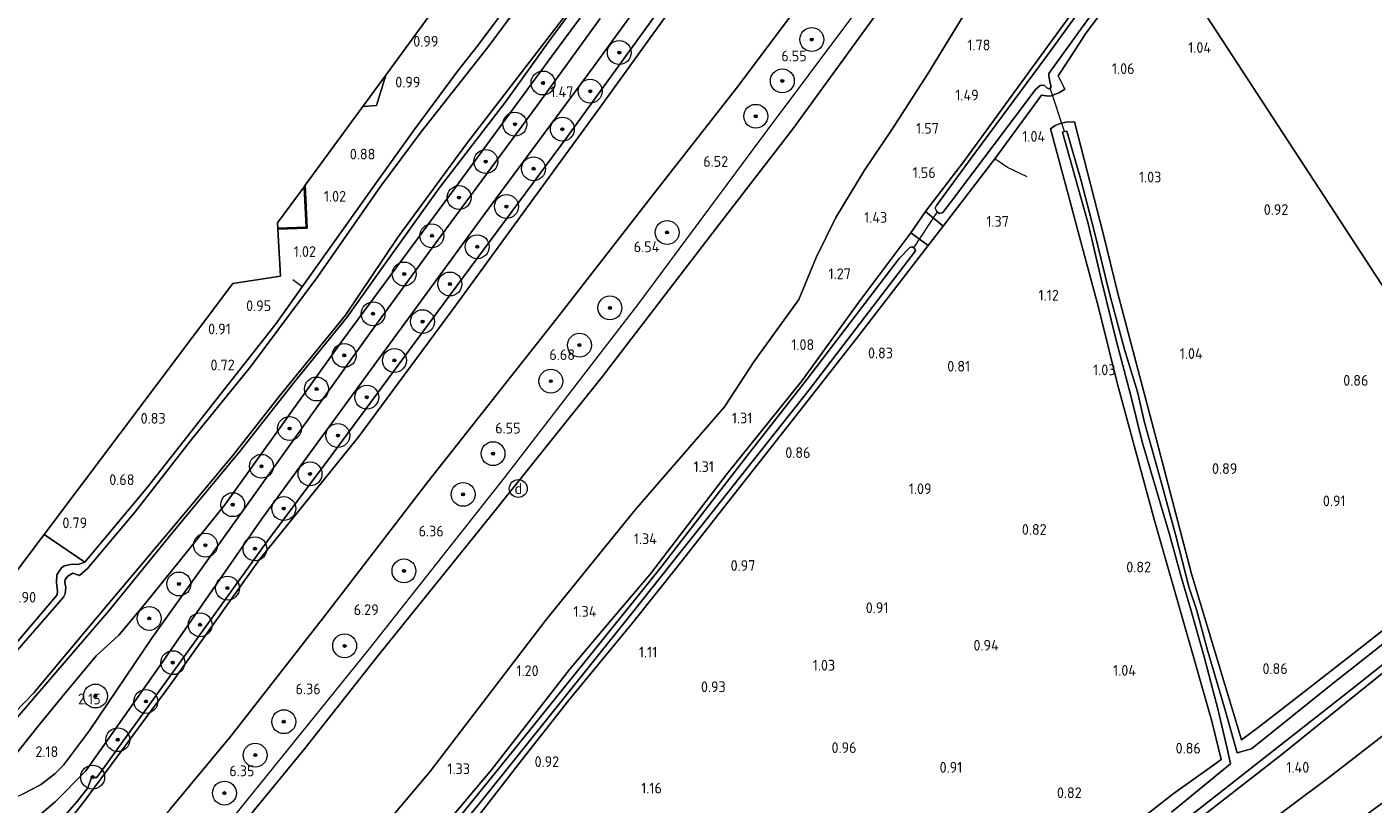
# Model space of a CAD drawing. Extents: x 130905 to 137824, y 412333 to 417928.
# Tile 140 of 256: x 133217 to 133443, y 414678 to 414808. Entities that reach past the tile are written whole.
import ezdxf
from ezdxf.enums import TextEntityAlignment as Align
from ezdxf.lldxf.tags import DXFTag

# ---------------------------------------------------------------- set-up
doc = ezdxf.new("R2010")
doc.units = 0
for name, color, linetype, lineweight in [('B-ME-GR-BOOM-S', 90, 'Continuous', 25), ('B-ME-GR-GRAS-GV', 60, 'Continuous', 13), ('B-ME-GW-TALUD_KRUIN-G', 90, 'Continuous', 18), ('B-ME-GW-TALUD_TEEN-G', 90, 'Continuous', 18), ('B-ME-IE-MEUBILAIR_DIJKPAAL-S', 7, 'Continuous', 25), ('B-ME-IE-TERREINAFSCHEIDING_DOORGANG-G', 210, 'Continuous', 18), ('B-ME-IE-TERREINAFSCHEIDING_KUNSTMATIG_HEKWERK-G', 20, 'IE-TERREINAFSCHEIDING-KUNSTMATIG', 18), ('B-ME-IE-TERREINAFSCHEIDING_KUNSTMATIG_MUUR-GV', 90, 'Continuous', 18), ('B-ME-KG-GRENS_OPNAME-G', 210, 'KG-OPNAME', 18), ('B-ME-KW-KUNSTWERK_DUIKER-G', 170, 'Continuous', 18), ('B-ME-OG-TERREIN_ERF-GV', 7, 'Continuous', 18), ('B-ME-OG-WATER_SLOOT-G', 120, 'Continuous', 18), ('B-ME-OG-WATER_SLOOT-GV', 120, 'Continuous', 18), ('B-ME-VH-VERHARDING_ASFALT-GV', 252, 'Continuous', 18), ('B-ME-WH-WINTERBED-G', 150, 'WH-WINTERBED', 18), ('X-XX-AL-HOOGTELABEL-S', 7, 'Continuous', 25)]:
    doc.layers.add(name, color=color, linetype=linetype, lineweight=lineweight)
doc.styles.add('NLCS-ISO', font='NLCS-ISO.ttf')
doc.styles.add('NLCS-ISO-ANNOTATIVE-T18', font='NLCS-ISO.ttf', dxfattribs={"height": 1.8})
doc.styles.get("Standard").update_dxf_attribs({"font": 'arial.ttf'})
doc.linetypes.add('IE-TERREINAFSCHEIDING-KUNSTMATIG', pattern='A,4,[82,NLCS.SHX,S=0.75,R=90,X=0,Y=0],4,-2', length=10)
tags = doc.linetypes.add('KG-OPNAME', pattern='A,5.5,-2,["O",Standard,S=1.8,R=0,X=-0.5,Y=-0.9],-2,5.5,-2,[5,NLCS.SHX,S=0.75,R=0,X=0,Y=0],-2', length=19).pattern_tags.tags
tags[6] = DXFTag(74, 10)
tags = doc.linetypes.add('WH-WINTERBED', pattern='A,6,-3.5,["WB",Standard,S=1.8,R=0,X=-1.5,Y=-0.9],-3.5,6,-3.5,6,-3.5,6,-3.5,6,-3.5', length=51).pattern_tags.tags
tags[6] = DXFTag(74, 10)

# ---------------------------------------------------------------- blocks, each defined once
blk = doc.blocks.new('SAL-HOOGTELABEL-SO')
at = {"color": 0, "linetype": 'ByBlock', "lineweight": -2, "style": 'NLCS-ISO-ANNOTATIVE-T18'}
blk.add_attdef('HOOGTE', text='', height=1.8, dxfattribs=at).set_placement((2.79, 0), align=Align.RIGHT)
blk = doc.blocks.new('SGR-BOOM_01-SO')
at = {"linetype": 'ByBlock', "lineweight": 18}
h = blk.add_hatch(color=0, dxfattribs=at)
h.dxf.hatch_style = 1
edge = h.paths.add_edge_path()
edge.add_arc((0, 0), 0.25, 0, 360)
at = {"color": 0, "linetype": 'ByBlock', "lineweight": 18}
for radius in [2, 0.25]:
    blk.add_circle((0, 0), radius, dxfattribs=at)
blk = doc.blocks.new('SIE-DIJKPAAL-SO')
at = {"color": 0, "linetype": 'ByBlock', "lineweight": 18}
blk.add_circle((0, 0), 1.5, dxfattribs=at)
at = {"color": 0, "linetype": 'ByBlock', "lineweight": 18, "style": 'NLCS-ISO'}
blk.add_text('d', height=1.8, dxfattribs=at).set_placement((0, 0), align=Align.MIDDLE_CENTER)

msp = doc.modelspace()

# ---------------------------------------------------------------- linework, layer by layer
at = {"layer": 'B-ME-GR-GRAS-GV'}
for points in [[(133237.35, 414731.228, 0.688), (133226.86, 414718.673, 0.7), (133220.019, 414723.31, 0.852), (133251.596, 414765.316, 1.058), (133259.592, 414766.533, 0.901), (133259.163, 414774.395, 1.14), (133264.09, 414774.571, 1.14), (133263.735, 414781.78, 1.14), (133273.386, 414794.98, 1.068), (133275.682, 414795.112, 1.042), (133277.218, 414800.221, 1.042), (133353.271, 414904.233, 1.122), (133358.563, 414896.012, 0.812), (133340.105, 414870.548, 0.807), (133324.355, 414848.481, 0.775), (133306.048, 414823.139, 0.774), (133292.641, 414805.164, 0.744), (133289.294, 414800.945, 0.742), (133282.004, 414791.048, 0.75), (133274.968, 414781.246, 0.613), (133263.236, 414764.756, 0.688), (133258.853, 414758.597, 0.7), (133248.142, 414744.975, 0.688)], [(133400.762, 414822.507, 1.105), (133403.979, 414820.444, 1.171), (133399.666, 414814.288, 1.208), (133394.374, 414807.108, 1.237), (133391.531, 414802.693, 1.23), (133389.791, 414800.102, 1.232), (133390.915, 414797.829, 1.242), (133390.023, 414797.277, 1.223), (133388.488, 414796.707, 1.148), (133387.805, 414796.717, 1.223), (133387.009, 414796.843, 1.223), (133379.213, 414786.164, 1.324), (133370.547, 414774.913, 1.309), (133367.566, 414777.35, 1.303), (133374, 414785.77, 1.205), (133387.882, 414804.83, 1.028)], [(133369.501, 414777.377, 0.488), (133369.949, 414777.063, 0.488), (133370.511, 414777.21, 0.488), (133371.92, 414779.128, 0.488), (133386.083, 414797.874, 0.488), (133386.779, 414798.454, 0.488), (133387.439, 414798.519, 0.488), (133387.879, 414798.091, 0.488), (133388.209, 414797.889, 0.488), (133388.438, 414798.023, 0.488), (133388.632, 414798.304, 0.488), (133388.45, 414798.885, 0.488), (133388.224, 414800.034, 0.488), (133388.235, 414800.489, 0.488), (133401.398, 414818.791, 0.488), (133401.814, 414819.437, 0.488), (133401.538, 414820.125, 0.488), (133400.989, 414820.712, 0.488), (133400.459, 414820.8, 0.488), (133399.951, 414820.071, 0.488), (133387.928, 414803.484, 0.488), (133375.825, 414787.143, 0.488), (133369.433, 414778.356, 0.488), (133369.212, 414777.928, 0.488)], [(133370.547, 414774.913, 1.309), (133368.057, 414771.658, 1.265), (133365.131, 414773.795, 1.236), (133367.566, 414777.35, 1.303)], [(133226.86, 414718.673, 0.7), (133225.684, 414718.287, 0.6), (133224.695, 414718.297, 0.591), (133223.389, 414718.05, 0.577), (133222.922, 414717.732, 0.577), (133222.144, 414716.521, 0.594), (133222.092, 414715.247, 0.592), (133222.291, 414713.822, 0.61), (133222.198, 414713.205, 0.61), (133214.725, 414704.345, 0.673), (133204.884, 414693, 0.654), (133204.31, 414692.46, 0.651), (133203.656, 414692.166, 0.628), (133203.052, 414692.332, 0.621), (133201.328, 414693.487, 0.61), (133199.188, 414695.599, 0.613), (133220.019, 414723.31, 0.852)], [(133336.474, 414597.48, 2.013), (133326.471, 414595.212, 1.519), (133336.758, 414604.361, 1.503), (133355.494, 414622.287, 1.324), (133382.427, 414642.26, 1.383), (133408.106, 414662.393, 1.373), (133435.332, 414682.791, 1.304), (133466.345, 414706.832, 1.125), (133476.527, 414715.185, 1.174), (133482.276, 414706.371, 2.177), (133460.261, 414690.38, 2.158), (133446.91, 414680.366, 2.181), (133423.531, 414663.428, 2.113), (133402.19, 414648.643, 2.065), (133380.369, 414631.141, 2.112), (133365.664, 414619.693, 2.124), (133349.722, 414608.621, 1.98)]]:
    msp.add_polyline3d(points, close=True, dxfattribs=at)
for points in [[(133468.865, 414726.959, 0.78), (133405.966, 414823.412, 1.109), (133414.366, 414835.123, 1.026), (133425.913, 414850.957, 1.088), (133431.439, 414858.584, 1.135), (133442.788, 414874.792, 1.074)], [(133356.985, 414826.119, 6.531), (133335.935, 414797.994, 6.511), (133322.187, 414780.491, 6.361), (133305.786, 414759.412, 6.363), (133284.239, 414732.081, 6.373), (133267.192, 414709.88, 6.284), (133251.289, 414689.546, 6.321), (133241.137, 414677.307, 6.284), (133230.765, 414664.982, 6.249), (133223.459, 414657.133, 6.22), (133222.256, 414655.29, 6.213), (133219.27, 414658.428, 4.908), (133215.135, 414662.813, 2.763), (133214.333, 414663.678, 2.592), (133217.779, 414667.28, 2.609), (133226.661, 414678.528, 2.582), (133241.175, 414698.174, 2.105), (133256.102, 414719.126, 1.947), (133272.694, 414739.672, 1.561), (133288.988, 414761.725, 1.39), (133301.147, 414778.393, 1.396), (133313.307, 414795.062, 1.401), (133328.163, 414815.773, 1.472)], [(133218.492, 414675.625, 2.467), (133221.882, 414678.505, 2.411), (133227.015, 414683.696, 2.332), (133239.014, 414700.757, 1.97), (133256.495, 414725.901, 1.809), (133271.04, 414745.846, 1.64), (133293.588, 414776.698, 1.461), (133312.002, 414801.601, 1.428), (133329.769, 414826.042, 1.482)], [(133241.137, 414677.307, 6.284), (133251.289, 414689.546, 6.321), (133267.192, 414709.88, 6.284), (133284.239, 414732.081, 6.373), (133305.786, 414759.412, 6.363), (133322.187, 414780.491, 6.361), (133335.935, 414797.994, 6.511), (133356.985, 414826.119, 6.531)], [(133307.406, 414822.606, -0.176), (133294.375, 414804.928, -0.176), (133283.129, 414790.686, -0.176), (133276.344, 414781.567, -0.176), (133265.865, 414766.479, -0.176), (133254.602, 414751.35, -0.176), (133244.675, 414739.22, -0.176), (133235.257, 414727.095, -0.176), (133227.284, 414717.619, -0.176), (133225.967, 414716.44, -0.176), (133224.846, 414716.841, -0.176), (133224, 414716.335, -0.176), (133223.567, 414715.76, -0.176), (133223.494, 414715.277, -0.176), (133223.688, 414714.426, -0.176), (133223.565, 414713.382, -0.176), (133223.248, 414712.782, -0.176), (133207.544, 414694.761, -0.176)], [(133328.163, 414815.773, 1.472), (133313.307, 414795.062, 1.401), (133301.147, 414778.393, 1.396), (133288.988, 414761.725, 1.39), (133272.694, 414739.672, 1.561), (133256.102, 414719.126, 1.947), (133241.175, 414698.174, 2.105), (133226.661, 414678.528, 2.582), (133217.779, 414667.28, 2.609), (133214.333, 414663.678, 2.592), (133212.037, 414666.366, 2.519), (133214.043, 414666.325, 2.657), (133218.286, 414670.301, 2.707), (133225.577, 414678.604, 2.682), (133227.346, 414680.852, 2.419), (133227.946, 414682.6, 2.381), (133228.855, 414682.583, 2.419), (133243.095, 414702.331, 2.101), (133257.336, 414722.08, 1.783), (133268.056, 414736.436, 1.663), (133287.852, 414763.185, 1.584), (133307.648, 414789.934, 1.504), (133319.688, 414806.574, 1.501), (133331.728, 414823.215, 1.498)], [(133214.725, 414704.345, 0.673), (133222.198, 414713.205, 0.61), (133222.291, 414713.822, 0.61), (133222.092, 414715.247, 0.592), (133222.144, 414716.521, 0.594), (133222.922, 414717.732, 0.577), (133223.389, 414718.05, 0.577), (133224.695, 414718.297, 0.591), (133225.684, 414718.287, 0.6), (133226.86, 414718.673, 0.7), (133237.35, 414731.228, 0.688), (133248.142, 414744.975, 0.688), (133258.853, 414758.597, 0.7), (133263.236, 414764.756, 0.688), (133274.968, 414781.246, 0.613), (133282.004, 414791.048, 0.75), (133289.294, 414800.945, 0.742), (133292.641, 414805.164, 0.744), (133306.048, 414823.139, 0.774)], [(133331.728, 414823.215, 1.498), (133319.688, 414806.574, 1.501), (133307.648, 414789.934, 1.504), (133287.852, 414763.185, 1.584), (133268.056, 414736.436, 1.663), (133257.336, 414722.08, 1.783), (133243.095, 414702.331, 2.101), (133228.855, 414682.583, 2.419), (133227.946, 414682.6, 2.381), (133227.346, 414680.852, 2.419), (133225.577, 414678.604, 2.682), (133218.286, 414670.301, 2.707)], [(133405.966, 414823.412, 1.109), (133468.865, 414726.959, 0.78)], [(133400.762, 414822.507, 1.105), (133387.882, 414804.83, 1.028), (133374, 414785.77, 1.205), (133367.566, 414777.35, 1.303), (133365.131, 414773.795, 1.236), (133356.433, 414762.181, 0.978), (133346.917, 414749.067, 0.792), (133334.267, 414733.336, 0.91), (133321.54, 414716.71, 0.991), (133314.885, 414708.89, 1.002), (133307.998, 414700.707, 0.987), (133294.913, 414683.876, 1.035), (133277.981, 414663.752, 1.047)], [(133251.156, 414672.244, 6.099), (133263.672, 414687.478, 6.107), (133275.973, 414703.058, 6.202), (133295.045, 414726.678, 6.284), (133313.427, 414749.68, 6.328), (133331.497, 414773.173, 6.3), (133345.436, 414791.275, 6.218), (133363.996, 414816.875, 6.3)], [(133363.996, 414816.875, 6.3), (133345.436, 414791.275, 6.218), (133331.497, 414773.173, 6.3), (133313.427, 414749.68, 6.328), (133295.045, 414726.678, 6.284), (133275.973, 414703.058, 6.202), (133263.672, 414687.478, 6.107), (133251.156, 414672.244, 6.099)], [(133292.583, 414675.936, 1.002), (133299.435, 414684.848, 1.002), (133307.887, 414695.535, 1.002), (133318.387, 414708.301, 1.002), (133326.308, 414718.218, 1.027), (133335.004, 414729.336, 1.002), (133345.948, 414743.227, 0.752), (133356.442, 414756.587, 0.802), (133368.057, 414771.658, 1.265), (133370.547, 414774.913, 1.309), (133379.213, 414786.164, 1.324), (133387.009, 414796.843, 1.223), (133387.805, 414796.717, 1.223), (133388.488, 414796.707, 1.148), (133390.023, 414797.277, 1.223), (133390.915, 414797.829, 1.242), (133389.791, 414800.102, 1.232), (133391.531, 414802.693, 1.23), (133394.374, 414807.108, 1.237), (133399.666, 414814.288, 1.208)], [(133309.087, 414811.959, 0.368), (133305.103, 414806.615, 0.356), (133297.314, 414795.788, 0.343), (133286.181, 414781.282, 0.343), (133276.893, 414768.346, 0.356), (133270.695, 414759.615, 0.393), (133261.742, 414748.566, 0.356), (133252.98, 414737.411, 0.368), (133241.596, 414723.661, 0.356), (133230.857, 414710.506, 0.481), (133221.322, 414699.43, 0.431), (133214.834, 414691.889, 0.506)], [(133214.834, 414691.889, 0.506), (133221.322, 414699.43, 0.431), (133230.857, 414710.506, 0.481), (133241.596, 414723.661, 0.356), (133252.98, 414737.411, 0.368), (133261.742, 414748.566, 0.356), (133270.695, 414759.615, 0.393), (133276.893, 414768.346, 0.356), (133286.181, 414781.282, 0.343), (133297.314, 414795.788, 0.343), (133305.103, 414806.615, 0.356), (133309.087, 414811.959, 0.368)], [(133375.028, 414811.935, 2.622), (133367.985, 414800.448, 2.497), (133361.911, 414790.99, 2.234), (133357.347, 414784.266, 2.434), (133352.595, 414776.349, 2.409), (133349.307, 414769.675, 2.097), (133346.367, 414762.632, 1.372), (133338.821, 414752.181, 1.447), (133333.957, 414744.672, 1.372), (133318.997, 414727.413, 1.422), (133303.959, 414708.884, 1.396), (133284.584, 414683.542, 1.331), (133268.251, 414664.165, 1.404)], [(133268.251, 414664.165, 1.404), (133284.584, 414683.542, 1.331), (133303.959, 414708.884, 1.396), (133318.997, 414727.413, 1.422), (133333.957, 414744.672, 1.372), (133338.821, 414752.181, 1.447), (133346.367, 414762.632, 1.372), (133349.307, 414769.675, 2.097), (133352.595, 414776.349, 2.409), (133357.347, 414784.266, 2.434), (133361.911, 414790.99, 2.234), (133367.985, 414800.448, 2.497), (133375.028, 414811.935, 2.622)], [(133213.489, 414691.817, -0.173), (133218.279, 414696.764, -0.173), (133226.842, 414706.98, -0.173), (133242.012, 414725.001, -0.173), (133251.644, 414736.498, -0.173), (133259.528, 414746.617, -0.173), (133270.478, 414760.022, -0.173), (133279.32, 414773.125, -0.173), (133290.73, 414788.697, -0.173), (133307.381, 414810.287, -0.173)], [(133214.925, 414685.995, 2.113), (133218.973, 414691.16, 2.028), (133223.005, 414696.036, 1.978), (133228.727, 414702.979, 1.809), (133232.561, 414706.418, 1.869), (133237.053, 414711.842, 1.918), (133250.292, 414728.273, 1.692), (133269.927, 414755.714, 1.539), (133288.82, 414781.326, 1.305), (133305.041, 414803.392, 1.443), (133310.448, 414810.693, 1.442)], [(133310.448, 414810.693, 1.442), (133305.041, 414803.392, 1.443), (133288.82, 414781.326, 1.305), (133269.927, 414755.714, 1.539), (133250.292, 414728.273, 1.692), (133237.053, 414711.842, 1.918), (133232.561, 414706.418, 1.869), (133228.727, 414702.979, 1.809), (133223.005, 414696.036, 1.978), (133218.973, 414691.16, 2.028), (133214.925, 414685.995, 2.113)], [(133313.095, 414809.693, 1.398), (133302.592, 414795.144, 1.357), (133285.596, 414772.145, 1.317), (133274.588, 414757.081, 1.487), (133261.527, 414738.786, 1.68), (133250.063, 414722.729, 1.737), (133238.158, 414706.094, 1.932), (133227.63, 414690.481, 2.213), (133223.244, 414684.682, 2.332), (133221.846, 414683.219, 2.336), (133219.427, 414681.371, 2.312), (133216.434, 414679.821, 2.294)], [(133455.845, 414716.493, 0.852), (133440.86, 414704.642, 0.922), (133430.99, 414696.951, 0.856), (133423.256, 414690.988, 1.081), (133420.478, 414688.886, 1.096), (133412.12, 414716.731, 0.799), (133406.256, 414739.118, 0.804), (133399.735, 414763.844, 1.165), (133397.384, 414773.468, 1.176), (133392.515, 414792.387, 1.116), (133391.098, 414792.354, 1.044), (133390.102, 414792.132, 1.003), (133389.29, 414791.752, 1.054), (133388.49, 414791.233, 1.167), (133391.354, 414780.644, 1.287), (133393.564, 414772.303, 1.32), (133396.52, 414761.288, 1.02), (133399.711, 414748.464, 0.897), (133405.912, 414725.645, 0.802), (133411.353, 414706.708, 0.888), (133415.527, 414692.018, 0.963), (133417.098, 414685.627, 0.97), (133415.628, 414684.585, 0.933), (133409.048, 414679.878, 0.801), (133398.216, 414671.404, 0.82)], [(133398.216, 414671.404, 0.82), (133409.048, 414679.878, 0.801), (133415.628, 414684.585, 0.933), (133417.098, 414685.627, 0.97), (133415.527, 414692.018, 0.963), (133411.353, 414706.708, 0.888), (133405.912, 414725.645, 0.802), (133399.711, 414748.464, 0.897), (133396.52, 414761.288, 1.02), (133393.564, 414772.303, 1.32), (133391.354, 414780.644, 1.287), (133388.49, 414791.233, 1.167), (133389.29, 414791.752, 1.054), (133390.102, 414792.132, 1.003), (133391.098, 414792.354, 1.044), (133392.515, 414792.387, 1.116), (133397.384, 414773.468, 1.176), (133399.735, 414763.844, 1.165), (133406.256, 414739.118, 0.804), (133412.12, 414716.731, 0.799), (133420.478, 414688.886, 1.096), (133423.256, 414690.988, 1.081), (133430.99, 414696.951, 0.856), (133440.86, 414704.642, 0.922), (133455.845, 414716.493, 0.852)], [(133449.793, 414709.366, -0.248), (133435.494, 414698.107, -0.248), (133422.149, 414687.392, -0.248), (133419.744, 414686.717, -0.162), (133417.623, 414694.278, -0.075), (133414.779, 414703.934, -0.075), (133412.953, 414710.717, -0.075), (133411.73, 414714.369, -0.075), (133409.457, 414723.31, -0.075), (133407.099, 414731.9, -0.075), (133404.24, 414742.058, -0.075), (133403.085, 414747.156, -0.075), (133400.876, 414754.263, -0.075), (133398.382, 414763.664, -0.075), (133395.747, 414774.354, -0.075), (133393.645, 414782.53, -0.075), (133391.237, 414790.813, -0.075), (133390.872, 414790.75, -0.075), (133390.528, 414790.641, -0.075), (133392.574, 414783.286, -0.075), (133394.805, 414775.37, -0.075), (133397.035, 414765.814, -0.075), (133399.487, 414755.855, -0.075), (133401.936, 414746.489, -0.075), (133403.874, 414738.828, -0.075), (133406.164, 414731.025, -0.075), (133408.509, 414723.108, -0.075), (133410.413, 414716.222, -0.075), (133412.05, 414710.536, -0.075), (133414.239, 414702.826, -0.075), (133416.538, 414694.123, -0.075), (133418.07, 414687.482, -0.075), (133418.624, 414684.865, -0.162), (133408.754, 414676.813, -0.248)], [(133277.981, 414663.752, 1.047), (133294.913, 414683.876, 1.035), (133307.998, 414700.707, 0.987), (133314.885, 414708.89, 1.002), (133321.54, 414716.71, 0.991), (133334.267, 414733.336, 0.91), (133346.917, 414749.067, 0.792), (133356.433, 414762.181, 0.978), (133365.131, 414773.795, 1.236), (133368.057, 414771.658, 1.265), (133356.442, 414756.587, 0.802), (133345.948, 414743.227, 0.752), (133335.004, 414729.336, 1.002), (133326.308, 414718.218, 1.027), (133318.387, 414708.301, 1.002), (133307.887, 414695.535, 1.002), (133299.435, 414684.848, 1.002), (133292.583, 414675.936, 1.002)], [(133270.518, 414651.224, -0.248), (133292.872, 414678.185, -0.248), (133318.287, 414709.939, -0.248), (133333.2, 414728.714, -0.248), (133348.113, 414747.489, -0.248), (133365.89, 414770.785, -0.248), (133365.794, 414771.146, -0.248), (133365.399, 414771.476, -0.248), (133364.954, 414771.345, -0.248), (133363.166, 414769.501, -0.248), (133347.708, 414749.249, -0.248), (133338.081, 414736.895, -0.248), (133323.036, 414717.472, -0.248), (133299.651, 414688.474, -0.248), (133284.41, 414669.679, -0.248)], [(133391.169, 414659.99, -0.248), (133415.105, 414678.716, -0.248), (133439.041, 414697.443, -0.248), (133461.436, 414715.258, -0.248)], [(133466.345, 414706.832, 1.125), (133435.332, 414682.791, 1.304), (133408.106, 414662.393, 1.373), (133382.427, 414642.26, 1.383), (133355.494, 414622.287, 1.324), (133336.758, 414604.361, 1.503), (133326.471, 414595.212, 1.519), (133336.474, 414597.48, 2.013), (133349.722, 414608.621, 1.98), (133365.664, 414619.693, 2.124), (133380.369, 414631.141, 2.112), (133402.19, 414648.643, 2.065), (133423.531, 414663.428, 2.113), (133446.91, 414680.366, 2.181)], [(133406.074, 414670.017, 1.206), (133427.279, 414686.484, 1.281), (133449.564, 414704.457, 1.136)], [(133449.564, 414704.457, 1.136), (133427.279, 414686.484, 1.281), (133406.074, 414670.017, 1.206)]]:
    msp.add_polyline3d(points, dxfattribs=at)
at = {"layer": 'B-ME-GW-TALUD_KRUIN-G'}
for points in [[(133365.152, 414886.011, 1.324), (133347.918, 414862.392, 1.524), (133329.376, 414836.484, 1.506), (133320.517, 414824.291, 1.441), (133310.448, 414810.693, 1.442), (133305.041, 414803.392, 1.443), (133288.82, 414781.326, 1.305), (133269.927, 414755.714, 1.539), (133250.292, 414728.273, 1.692), (133237.053, 414711.842, 1.918), (133232.561, 414706.418, 1.869), (133228.727, 414702.979, 1.809), (133223.005, 414696.036, 1.978), (133218.973, 414691.16, 2.028), (133214.925, 414685.995, 2.113), (133213.293, 414683.839, 2.154), (133210.524, 414681.851, 2.169), (133208.815, 414681.223, 2.164), (133206.057, 414681.291, 2.182), (133204.461, 414682.007, 2.2)], [(133381.367, 414861.14, 6.434), (133369.176, 414843.629, 6.483), (133356.985, 414826.119, 6.531), (133335.935, 414797.994, 6.511), (133322.187, 414780.491, 6.361), (133305.786, 414759.412, 6.363), (133284.239, 414732.081, 6.373), (133267.192, 414709.88, 6.284), (133251.289, 414689.546, 6.321), (133241.137, 414677.307, 6.284), (133230.765, 414664.982, 6.249), (133223.459, 414657.133, 6.22), (133222.256, 414655.29, 6.213), (133217.888, 414650.25, 6.272), (133213.295, 414645.129, 6.326), (133204.379, 414635.348, 6.215), (133193.359, 414622.647, 6.102), (133179.954, 414607.298, 5.986), (133170.567, 414596.984, 6.093), (133151.945, 414576.425, 6.299), (133138.551, 414563.049, 6.237), (133129.211, 414553.668, 6.102)], [(133133.778, 414546.585, 6.153), (133142.329, 414555.389, 6.208), (133164.446, 414577.042, 6.175), (133179.319, 414592.17, 6.171), (133199.034, 414612.896, 6.049), (133216.534, 414632.075, 6.103), (133230.191, 414646.696, 6.084), (133234.14, 414651.538, 5.988), (133239.521, 414658.292, 6.051), (133251.156, 414672.244, 6.099), (133263.672, 414687.478, 6.107), (133275.973, 414703.058, 6.202), (133295.045, 414726.678, 6.284), (133313.427, 414749.68, 6.328), (133331.497, 414773.173, 6.3), (133345.436, 414791.275, 6.218), (133363.996, 414816.875, 6.3), (133375.986, 414833.939, 6.296), (133387.977, 414851.003, 6.291)]]:
    msp.add_polyline3d(points, dxfattribs=at)
at = {"layer": 'B-ME-GW-TALUD_TEEN-G'}
for points in [[(133126.837, 414557.35, 5.157), (133135.964, 414566.95, 4.912), (133154.268, 414587.806, 4.261), (133176.981, 414615.524, 3.391), (133196.075, 414639.458, 2.91), (133210.217, 414657.724, 2.55), (133214.333, 414663.678, 2.592), (133217.779, 414667.28, 2.609), (133226.661, 414678.528, 2.582), (133241.175, 414698.174, 2.105), (133256.102, 414719.126, 1.947), (133272.694, 414739.672, 1.561), (133288.988, 414761.725, 1.39), (133301.147, 414778.393, 1.396), (133313.307, 414795.062, 1.401), (133328.163, 414815.773, 1.472), (133345.65, 414839.149, 1.488), (133358.891, 414857.227, 1.505), (133372.132, 414875.306, 1.521)], [(133395.63, 414839.533, 2.585), (133384.155, 414825.324, 2.585), (133375.028, 414811.935, 2.622), (133367.985, 414800.448, 2.497), (133361.911, 414790.99, 2.234), (133357.347, 414784.266, 2.434), (133352.595, 414776.349, 2.409), (133349.307, 414769.675, 2.097), (133346.367, 414762.632, 1.372), (133338.821, 414752.181, 1.447), (133333.957, 414744.672, 1.372)], [(133333.957, 414744.672, 1.372), (133318.997, 414727.413, 1.422), (133303.959, 414708.884, 1.396), (133284.584, 414683.542, 1.331), (133268.251, 414664.165, 1.404), (133251.273, 414643.517, 1.428), (133243.054, 414634.214, 1.6), (133232.215, 414623.467, 1.52), (133213.527, 414602.883, 1.419), (133199.211, 414586.153, 1.383), (133180.586, 414565.613, 1.505), (133156.583, 414541.802, 1.508), (133144.385, 414530.136, 1.502)], [(133326.471, 414595.212, 1.519), (133336.758, 414604.361, 1.503), (133355.494, 414622.287, 1.324), (133382.427, 414642.26, 1.383), (133408.106, 414662.393, 1.373), (133435.332, 414682.791, 1.304), (133466.345, 414706.832, 1.125), (133476.527, 414715.185, 1.174)]]:
    msp.add_polyline3d(points, dxfattribs=at)
at = {"layer": 'B-ME-IE-TERREINAFSCHEIDING_DOORGANG-G'}
msp.add_polyline3d([(133370.547, 414774.913, 1.309), (133368.057, 414771.658, 1.265)], dxfattribs=at)
at = {"layer": 'B-ME-IE-TERREINAFSCHEIDING_KUNSTMATIG_HEKWERK-G'}
for points in [[(133371.246, 414876.664, 1.519), (133350.029, 414847.528, 1.48), (133331.728, 414823.215, 1.498), (133319.688, 414806.574, 1.501), (133307.648, 414789.934, 1.504), (133287.852, 414763.185, 1.584), (133268.056, 414736.436, 1.663), (133257.336, 414722.08, 1.783), (133243.095, 414702.331, 2.101), (133228.855, 414682.583, 2.419), (133227.946, 414682.6, 2.381)], [(133384.616, 414783.155, 1.241), (133381.29, 414784.719, 1.291), (133379.213, 414786.164, 1.324)], [(133263.236, 414764.756, 0.688), (133261.692, 414765.906, 0.875)], [(133220.019, 414723.31, 0.852), (133226.86, 414718.673, 0.7)], [(133212.037, 414666.366, 2.519), (133214.043, 414666.325, 2.657), (133218.286, 414670.301, 2.707), (133225.577, 414678.604, 2.682), (133227.346, 414680.852, 2.419), (133227.946, 414682.6, 2.381)]]:
    msp.add_polyline3d(points, dxfattribs=at)
at = {"layer": 'B-ME-IE-TERREINAFSCHEIDING_KUNSTMATIG_MUUR-GV'}
msp.add_polyline3d([(133264.09, 414774.571, 1.14), (133259.163, 414774.395, 1.14), (133259.152, 414774.595, 1.14), (133263.88, 414774.763, 1.14), (133263.547, 414781.524, 1.14), (133263.735, 414781.78, 1.14)], close=True, dxfattribs=at)
at = {"layer": 'B-ME-KG-GRENS_OPNAME-G'}
msp.add_polyline3d([(133353.271, 414904.233, 1.122), (133277.218, 414800.221, 1.042), (133273.386, 414794.98, 1.068), (133263.735, 414781.78, 1.14), (133263.547, 414781.524, 1.14), (133259.105, 414775.449, 1.14), (133259.152, 414774.595, 1.14), (133259.163, 414774.395, 1.14), (133259.592, 414766.533, 0.901), (133251.596, 414765.316, 1.058), (133220.019, 414723.31, 0.852), (133199.188, 414695.599, 0.613), (133198.643, 414694.875, -0.176), (133198.087, 414694.134, -0.176), (133197.679, 414693.592, 0.622), (133196.628, 414692.193, 2.104), (133194.769, 414689.72, 2.178), (133192.715, 414686.988, 2.217), (133191.033, 414684.751, 2.188), (133189.643, 414682.901, 0.856), (133188.982, 414682.021, 0.153), (133188.456, 414681.322, 0.728), (133182.486, 414673.381, 1)], dxfattribs=at)
at = {"layer": 'B-ME-KW-KUNSTWERK_DUIKER-G'}
for points in [[(133390.872, 414790.75, -0.075), (133388.438, 414798.023, 0.488)], [(133365.652, 414771.265, -0.248), (133369.607, 414777.303, 0.488)]]:
    msp.add_polyline3d(points, dxfattribs=at)
at = {"layer": 'B-ME-OG-TERREIN_ERF-GV'}
for points in [[(133275.682, 414795.112, 1.042), (133273.386, 414794.98, 1.068), (133277.218, 414800.221, 1.042)], [(133263.88, 414774.763, 1.14), (133259.152, 414774.595, 1.14), (133259.105, 414775.449, 1.14), (133263.547, 414781.524, 1.14)]]:
    msp.add_polyline3d(points, close=True, dxfattribs=at)
at = {"layer": 'B-ME-OG-WATER_SLOOT-G'}
for points in [[(133358.563, 414896.012, 0.812), (133340.105, 414870.548, 0.807), (133324.355, 414848.481, 0.775), (133306.048, 414823.139, 0.774), (133292.641, 414805.164, 0.744), (133289.294, 414800.945, 0.742), (133282.004, 414791.048, 0.75)], [(133364.041, 414887.727, 0.468), (133360.363, 414882.392, 0.531), (133348.964, 414866.38, 0.368), (133343.697, 414859.593, 0.368), (133333.031, 414845.115, 0.368), (133320.708, 414827.915, 0.343), (133309.087, 414811.959, 0.368), (133305.103, 414806.615, 0.356), (133297.314, 414795.788, 0.343), (133286.181, 414781.282, 0.343), (133276.893, 414768.346, 0.356), (133270.695, 414759.615, 0.393), (133261.742, 414748.566, 0.356), (133252.98, 414737.411, 0.368), (133241.596, 414723.661, 0.356), (133230.857, 414710.506, 0.481), (133221.322, 414699.43, 0.431), (133214.834, 414691.889, 0.506), (133210.312, 414686.37, 0.531), (133206.992, 414683.638, 0.531), (133205.337, 414683.217, 0.531)], [(133367.566, 414777.35, 1.303), (133374, 414785.77, 1.205), (133387.882, 414804.83, 1.028), (133400.762, 414822.507, 1.105), (133403.979, 414820.444, 1.171), (133399.666, 414814.288, 1.208), (133394.374, 414807.108, 1.237), (133391.531, 414802.693, 1.23), (133389.791, 414800.102, 1.232), (133390.915, 414797.829, 1.242)], [(133387.009, 414796.843, 1.223), (133387.805, 414796.717, 1.223), (133388.488, 414796.707, 1.148), (133390.023, 414797.277, 1.223), (133390.915, 414797.829, 1.242)], [(133367.566, 414777.35, 1.303), (133370.547, 414774.913, 1.309), (133379.213, 414786.164, 1.324), (133387.009, 414796.843, 1.223)], [(133226.86, 414718.673, 0.7), (133237.35, 414731.228, 0.688), (133248.142, 414744.975, 0.688), (133258.853, 414758.597, 0.7), (133263.236, 414764.756, 0.688), (133274.968, 414781.246, 0.613), (133282.004, 414791.048, 0.75)], [(133392.515, 414792.387, 1.116), (133391.098, 414792.354, 1.044), (133390.102, 414792.132, 1.003), (133389.29, 414791.752, 1.054), (133388.49, 414791.233, 1.167)], [(133388.49, 414791.233, 1.167), (133391.354, 414780.644, 1.287), (133393.564, 414772.303, 1.32), (133396.52, 414761.288, 1.02), (133399.711, 414748.464, 0.897), (133405.912, 414725.645, 0.802), (133411.353, 414706.708, 0.888), (133415.527, 414692.018, 0.963), (133417.098, 414685.627, 0.97)], [(133420.478, 414688.886, 1.096), (133412.12, 414716.731, 0.799), (133406.256, 414739.118, 0.804), (133399.735, 414763.844, 1.165), (133397.384, 414773.468, 1.176), (133392.515, 414792.387, 1.116)], [(133368.057, 414771.658, 1.265), (133365.131, 414773.795, 1.236), (133356.433, 414762.181, 0.978), (133346.917, 414749.067, 0.792), (133334.267, 414733.336, 0.91), (133321.54, 414716.71, 0.991), (133314.885, 414708.89, 1.002), (133307.998, 414700.707, 0.987), (133294.913, 414683.876, 1.035), (133277.981, 414663.752, 1.047), (133270.901, 414655.225, 1.036)], [(133292.583, 414675.936, 1.002), (133299.435, 414684.848, 1.002), (133307.887, 414695.535, 1.002), (133318.387, 414708.301, 1.002), (133326.308, 414718.218, 1.027), (133335.004, 414729.336, 1.002), (133345.948, 414743.227, 0.752), (133356.442, 414756.587, 0.802), (133368.057, 414771.658, 1.265)], [(133468.865, 414726.959, 0.78), (133455.845, 414716.493, 0.852), (133440.86, 414704.642, 0.922), (133430.99, 414696.951, 0.856), (133423.256, 414690.988, 1.081), (133420.478, 414688.886, 1.096)], [(133427.279, 414686.484, 1.281), (133449.564, 414704.457, 1.136), (133471.848, 414722.43, 0.99)], [(133226.86, 414718.673, 0.7), (133225.684, 414718.287, 0.6), (133224.695, 414718.297, 0.591), (133223.389, 414718.05, 0.577), (133222.922, 414717.732, 0.577), (133222.144, 414716.521, 0.594), (133222.092, 414715.247, 0.592), (133222.291, 414713.822, 0.61), (133222.198, 414713.205, 0.61), (133214.725, 414704.345, 0.673), (133204.884, 414693, 0.654), (133204.31, 414692.46, 0.651), (133203.656, 414692.166, 0.628), (133203.052, 414692.332, 0.621), (133201.328, 414693.487, 0.61), (133199.188, 414695.599, 0.613)], [(133417.098, 414685.627, 0.97), (133415.628, 414684.585, 0.933), (133409.048, 414679.878, 0.801), (133398.216, 414671.404, 0.82), (133386.556, 414662.326, 0.852), (133375.699, 414653.719, 0.897), (133364.904, 414645.552, 0.97), (133362.298, 414643.554, 0.909), (133357.855, 414640.259, 1.02), (133349.97, 414634.608, 0.927), (133346.313, 414631.646, 0.946), (133339.197, 414626.169, 0.922), (133328.563, 414618.462, 0.936), (133320.334, 414612.441, 1.041), (133313.597, 414607.713, 1.204), (133309.855, 414604.892, 1.185)], [(133427.279, 414686.484, 1.281), (133406.074, 414670.017, 1.206), (133389.073, 414656.966, 1.181), (133372.91, 414644.638, 1.156), (133355.219, 414630.91, 1.306), (133339.138, 414618.82, 1.244), (133325.156, 414608.125, 1.256), (133315.827, 414601.245, 1.318)]]:
    msp.add_polyline3d(points, dxfattribs=at)
at = {"layer": 'B-ME-OG-WATER_SLOOT-GV'}
for points in [[(133207.544, 414694.761, -0.176), (133223.248, 414712.782, -0.176), (133223.565, 414713.382, -0.176), (133223.688, 414714.426, -0.176), (133223.494, 414715.277, -0.176), (133223.567, 414715.76, -0.176), (133224, 414716.335, -0.176), (133224.846, 414716.841, -0.176), (133225.967, 414716.44, -0.176), (133227.284, 414717.619, -0.176), (133235.257, 414727.095, -0.176), (133244.675, 414739.22, -0.176), (133254.602, 414751.35, -0.176), (133265.865, 414766.479, -0.176), (133276.344, 414781.567, -0.176), (133283.129, 414790.686, -0.176), (133294.375, 414804.928, -0.176), (133307.406, 414822.606, -0.176)], [(133307.381, 414810.287, -0.173), (133290.73, 414788.697, -0.173), (133279.32, 414773.125, -0.173), (133270.478, 414760.022, -0.173), (133259.528, 414746.617, -0.173), (133251.644, 414736.498, -0.173), (133242.012, 414725.001, -0.173), (133226.842, 414706.98, -0.173), (133218.279, 414696.764, -0.173), (133213.489, 414691.817, -0.173), (133209.289, 414686.655, -0.173), (133207.746, 414685.03, -0.173), (133207.322, 414684.743, -0.173), (133205.86, 414683.94, -0.173), (133205.779, 414683.999, -0.173), (133204.38, 414682.066, -0.173), (133201.53, 414678.855, -0.173), (133200.953, 414678.205, -0.173), (133199, 414676.58, -0.173)], [(133408.754, 414676.813, -0.248), (133418.624, 414684.865, -0.162), (133418.07, 414687.482, -0.075), (133416.538, 414694.123, -0.075), (133414.239, 414702.826, -0.075), (133412.05, 414710.536, -0.075), (133410.413, 414716.222, -0.075), (133408.509, 414723.108, -0.075), (133406.164, 414731.025, -0.075), (133403.874, 414738.828, -0.075), (133401.936, 414746.489, -0.075), (133399.487, 414755.855, -0.075), (133397.035, 414765.814, -0.075), (133394.805, 414775.37, -0.075), (133392.574, 414783.286, -0.075), (133390.528, 414790.641, -0.075), (133390.872, 414790.75, -0.075), (133391.237, 414790.813, -0.075), (133393.645, 414782.53, -0.075), (133395.747, 414774.354, -0.075), (133398.382, 414763.664, -0.075), (133400.876, 414754.263, -0.075), (133403.085, 414747.156, -0.075), (133404.24, 414742.058, -0.075), (133407.099, 414731.9, -0.075), (133409.457, 414723.31, -0.075), (133411.73, 414714.369, -0.075), (133412.953, 414710.717, -0.075), (133414.779, 414703.934, -0.075), (133417.623, 414694.278, -0.075), (133419.744, 414686.717, -0.162), (133422.149, 414687.392, -0.248), (133435.494, 414698.107, -0.248), (133449.793, 414709.366, -0.248)], [(133284.41, 414669.679, -0.248), (133299.651, 414688.474, -0.248), (133323.036, 414717.472, -0.248), (133338.081, 414736.895, -0.248), (133347.708, 414749.249, -0.248), (133363.166, 414769.501, -0.248), (133364.954, 414771.345, -0.248), (133365.399, 414771.476, -0.248), (133365.794, 414771.146, -0.248), (133365.89, 414770.785, -0.248), (133348.113, 414747.489, -0.248), (133333.2, 414728.714, -0.248), (133318.287, 414709.939, -0.248), (133292.872, 414678.185, -0.248), (133270.518, 414651.224, -0.248)], [(133461.436, 414715.258, -0.248), (133439.041, 414697.443, -0.248), (133415.105, 414678.716, -0.248), (133391.169, 414659.99, -0.248)]]:
    msp.add_polyline3d(points, dxfattribs=at)
msp.add_polyline3d([(133388.45, 414798.885, 0.488), (133388.632, 414798.304, 0.488), (133388.438, 414798.023, 0.488), (133388.209, 414797.889, 0.488), (133387.879, 414798.091, 0.488), (133387.439, 414798.519, 0.488), (133386.779, 414798.454, 0.488), (133386.083, 414797.874, 0.488), (133371.92, 414779.128, 0.488), (133370.511, 414777.21, 0.488), (133369.949, 414777.063, 0.488), (133369.501, 414777.377, 0.488), (133369.212, 414777.928, 0.488), (133369.433, 414778.356, 0.488), (133375.825, 414787.143, 0.488), (133387.928, 414803.484, 0.488), (133399.951, 414820.071, 0.488), (133400.459, 414820.8, 0.488), (133400.989, 414820.712, 0.488), (133401.538, 414820.125, 0.488), (133401.814, 414819.437, 0.488), (133401.398, 414818.791, 0.488), (133388.235, 414800.489, 0.488), (133388.224, 414800.034, 0.488)], close=True, dxfattribs=at)
at = {"layer": 'B-ME-VH-VERHARDING_ASFALT-GV'}
for points in [[(133329.769, 414826.042, 1.482), (133312.002, 414801.601, 1.428), (133293.588, 414776.698, 1.461), (133271.04, 414745.846, 1.64), (133256.495, 414725.901, 1.809), (133239.014, 414700.757, 1.97), (133227.015, 414683.696, 2.332), (133221.882, 414678.505, 2.411), (133218.492, 414675.625, 2.467)], [(133203.648, 414677.319, 2.185), (133201.613, 414678.781, 2.214), (133203.918, 414681.388, 2.207), (133205.33, 414680.469, 2.18), (133208.676, 414679.321, 2.199), (133210.562, 414678.93, 2.199), (133212.777, 414678.942, 2.224), (133215.045, 414679.264, 2.31), (133216.434, 414679.821, 2.294), (133219.427, 414681.371, 2.312), (133221.846, 414683.219, 2.336), (133223.244, 414684.682, 2.332), (133227.63, 414690.481, 2.213), (133238.158, 414706.094, 1.932), (133250.063, 414722.729, 1.737), (133261.527, 414738.786, 1.68), (133274.588, 414757.081, 1.487), (133285.596, 414772.145, 1.317), (133302.592, 414795.144, 1.357), (133313.095, 414809.693, 1.398)]]:
    msp.add_polyline3d(points, dxfattribs=at)
at = {"layer": 'B-ME-WH-WINTERBED-G'}
msp.add_polyline3d([(133386.431, 414853.374, 6.392), (133371.253, 414832.292, 6.46), (133361.983, 414819.007, 6.478), (133341.084, 414791.006, 6.396), (133319.528, 414761.961, 6.297), (133297.019, 414732.779, 6.37), (133274.383, 414704.067, 6.223), (133248.092, 414671.526, 6.174), (133229.308, 414647.583, 6.133), (133210.109, 414628.196, 6.124), (133190.112, 414607.193, 6.079), (133169.258, 414586.099, 6.244), (133147.329, 414563.761, 6.286), (133132.188, 414549.051, 6.135)], dxfattribs=at)

# ---------------------------------------------------------------- block references
at = {"layer": 'B-ME-GR-BOOM-S'}
for p in [(133348.545, 414806.159, 6.602), (133316.319, 414803.982, 1.667), (133303.548, 414798.887, 1.352), (133343.615, 414799.237, 6.74), (133311.45, 414797.515, 1.58), (133298.844, 414791.983, 1.277), (133339.161, 414793.314, 6.627), (133306.787, 414791.15, 1.654), (133293.968, 414785.732, 1.352), (133301.963, 414784.534, 1.63), (133289.494, 414779.703, 1.302), (133297.425, 414778.202, 1.63), (133284.938, 414773.306, 1.302), (133324.326, 414773.86, 6.602), (133292.543, 414771.473, 1.654), (133280.308, 414766.906, 1.302), (133287.961, 414765.232, 1.704), (133275.095, 414760.239, 1.202), (133314.75, 414761.233, 6.652), (133283.378, 414758.934, 1.704), (133270.277, 414753.28, 1.302), (133309.655, 414754.997, 6.59), (133278.669, 414752.432, 1.68), (133304.859, 414748.963, 6.59), (133265.638, 414747.652, 1.314), (133274.042, 414746.283, 1.68), (133261.11, 414741.031, 1.314), (133269.208, 414739.862, 1.88), (133295.185, 414736.827, 6.59), (133256.419, 414734.71, 1.552), (133264.544, 414733.439, 1.867), (133251.599, 414728.285, 1.552), (133290.176, 414730.009, 6.54), (133260.148, 414727.629, 1.842), (133247.037, 414721.503, 1.564), (133255.323, 414720.9, 1.93), (133280.268, 414717.191, 6.502), (133242.592, 414715.004, 1.552), (133250.715, 414714.306, 2.004), (133237.622, 414709.241, 1.527), (133246.134, 414708.179, 2.054), (133270.34, 414704.648, 6.477), (133241.574, 414701.835, 2.08), (133228.618, 414696.245, 1.69), (133237.058, 414695.343, 2.48), (133260.148, 414691.947, 6.414), (133232.361, 414688.932, 2.48), (133255.366, 414686.346, 6.54), (133228.155, 414682.676, 2.592), (133250.213, 414679.996, 6.49)]:
    msp.add_blockref('SGR-BOOM_01-SO', p, dxfattribs=at)
at = {"layer": 'B-ME-IE-MEUBILAIR_DIJKPAAL-S'}
msp.add_blockref('SIE-DIJKPAAL-SO', (133299.411, 414730.984, 6.186), dxfattribs=at)
at = {"layer": 'X-XX-AL-HOOGTELABEL-S'}
for p, values in [((133283.247, 414804.969, 0.993), {'HOOGTE': '0.99'}), ((133375.661, 414804.353, 1.784), {'HOOGTE': '1.78'}), ((133412.606, 414803.931, 1.043), {'HOOGTE': '1.04'}), ((133344.905, 414802.522, 6.552), {'HOOGTE': '6.55'}), ((133399.792, 414800.395, 1.057), {'HOOGTE': '1.06'}), ((133280.232, 414798.135, 0.99), {'HOOGTE': '0.99'}), ((133305.845, 414796.516, 1.467), {'HOOGTE': '1.47'}), ((133373.701, 414795.963, 1.49), {'HOOGTE': '1.49'}), ((133367.038, 414790.386, 1.572), {'HOOGTE': '1.57'}), ((133384.831, 414789.049, 1.043), {'HOOGTE': '1.04'}), ((133272.692, 414786.075, 0.875), {'HOOGTE': '0.88'}), ((133331.761, 414784.85, 6.515), {'HOOGTE': '6.52'}), ((133366.494, 414782.989, 1.564), {'HOOGTE': '1.56'}), ((133404.281, 414782.237, 1.029), {'HOOGTE': '1.03'}), ((133267.792, 414779.017, 1.018), {'HOOGTE': '1.02'}), ((133425.538, 414776.8, 0.918), {'HOOGTE': '0.92'}), ((133358.389, 414775.474, 1.434), {'HOOGTE': '1.43'}), ((133378.755, 414774.828, 1.366), {'HOOGTE': '1.37'}), ((133262.749, 414769.769, 1.018), {'HOOGTE': '1.02'}), ((133320.239, 414770.561, 6.54), {'HOOGTE': '6.54'}), ((133352.304, 414766.039, 1.272), {'HOOGTE': '1.27'}), ((133387.119, 414762.459, 1.116), {'HOOGTE': '1.12'}), ((133255.25, 414760.693, 0.95), {'HOOGTE': '0.95'}), ((133248.493, 414756.812, 0.906), {'HOOGTE': '0.91'}), ((133346.167, 414754.181, 1.078), {'HOOGTE': '1.08'}), ((133306.114, 414752.51, 6.675), {'HOOGTE': '6.68'}), ((133359.35, 414752.782, 0.829), {'HOOGTE': '0.83'}), ((133411.198, 414752.685, 1.042), {'HOOGTE': '1.04'}), ((133249.147, 414750.778, 0.716), {'HOOGTE': '0.72'}), ((133372.272, 414750.568, 0.806), {'HOOGTE': '0.81'}), ((133396.601, 414749.957, 1.026), {'HOOGTE': '1.03'}), ((133438.95, 414748.203, 0.856), {'HOOGTE': '0.86'}), ((133335.808, 414741.888, 1.31), {'HOOGTE': '1.31'}), ((133237.581, 414741.848, 0.831), {'HOOGTE': '0.83'}), ((133297.006, 414740.197, 6.55), {'HOOGTE': '6.55'}), ((133345.54, 414736.103, 0.856), {'HOOGTE': '0.86'}), ((133329.387, 414733.754, 1.312), {'HOOGTE': '1.31'}), ((133417, 414733.426, 0.892), {'HOOGTE': '0.89'}), ((133232.37, 414731.574, 0.675), {'HOOGTE': '0.68'}), ((133365.808, 414730.05, 1.092), {'HOOGTE': '1.09'}), ((133435.127, 414728.024, 0.912), {'HOOGTE': '0.91'}), ((133224.445, 414724.341, 0.793), {'HOOGTE': '0.79'}), ((133284.136, 414722.96, 6.362), {'HOOGTE': '6.36'}), ((133319.826, 414721.676, 1.338), {'HOOGTE': '1.34'}), ((133385.076, 414723.233, 0.818), {'HOOGTE': '0.82'}), ((133336.318, 414717.197, 0.966), {'HOOGTE': '0.97'}), ((133402.557, 414716.934, 0.824), {'HOOGTE': '0.82'}), ((133215.891, 414711.883, 0.9), {'HOOGTE': '0.90'}), ((133273.261, 414709.795, 6.288), {'HOOGTE': '6.29'}), ((133309.717, 414709.503, 1.338), {'HOOGTE': '1.34'}), ((133358.592, 414710.132, 0.906), {'HOOGTE': '0.91'}), ((133377.058, 414703.849, 0.937), {'HOOGTE': '0.94'}), ((133319.897, 414702.704, 1.112), {'HOOGTE': '1.11'}), ((133300.021, 414699.579, 1.196), {'HOOGTE': '1.20'}), ((133349.671, 414700.503, 1.027), {'HOOGTE': '1.03'}), ((133400.041, 414699.638, 1.041), {'HOOGTE': '1.04'}), ((133425.43, 414699.941, 0.862), {'HOOGTE': '0.86'}), ((133331.354, 414696.894, 0.931), {'HOOGTE': '0.93'}), ((133226.704, 414694.858, 2.152), {'HOOGTE': '2.15'}), ((133263.535, 414696.535, 6.362), {'HOOGTE': '6.36'}), ((133219.613, 414686.028, 2.177), {'HOOGTE': '2.18'}), ((133353.251, 414686.709, 0.962), {'HOOGTE': '0.96'}), ((133410.887, 414686.611, 0.862), {'HOOGTE': '0.86'}), ((133303.465, 414684.36, 0.918), {'HOOGTE': '0.92'}), ((133370.96, 414683.408, 0.906), {'HOOGTE': '0.91'}), ((133429.044, 414683.415, 1.4), {'HOOGTE': '1.40'}), ((133252.447, 414682.815, 6.35), {'HOOGTE': '6.35'}), ((133288.536, 414683.166, 1.325), {'HOOGTE': '1.33'}), ((133320.669, 414679.926, 1.164), {'HOOGTE': '1.16'}), ((133390.945, 414679.145, 0.824), {'HOOGTE': '0.82'})]:
    msp.add_blockref('SAL-HOOGTELABEL-SO', p, dxfattribs=at).add_auto_attribs(values)

doc.saveas('drawing.dxf')
